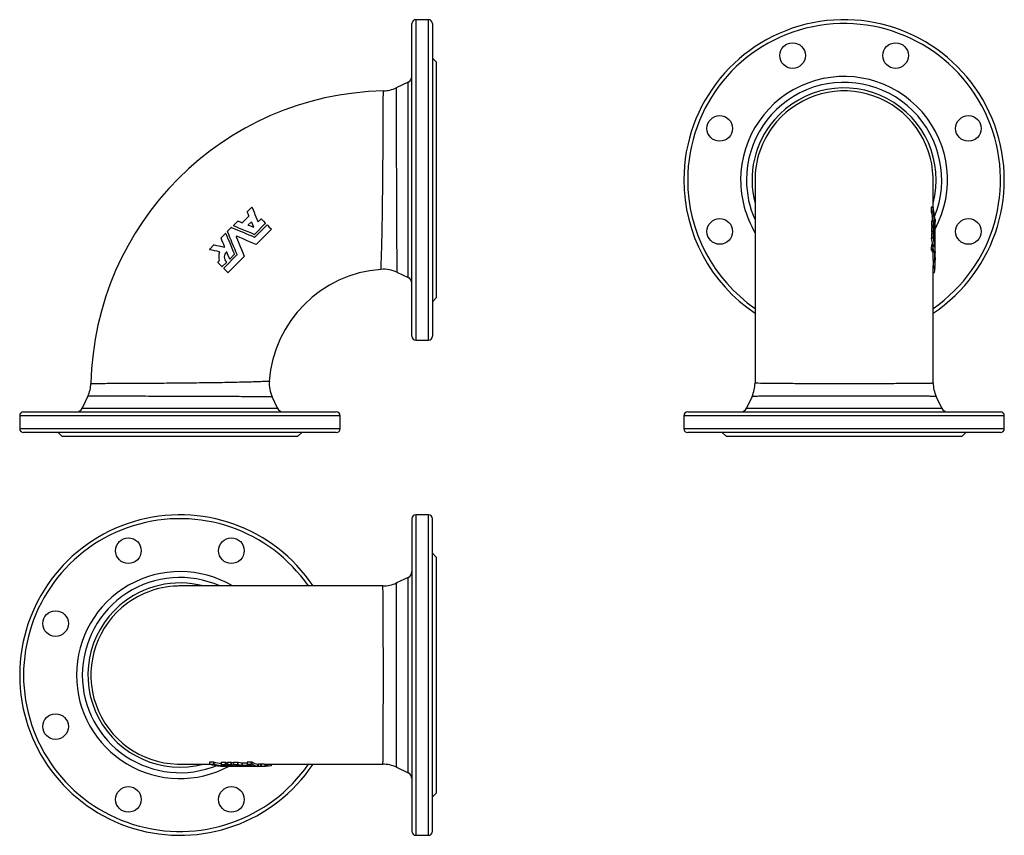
# Model space of a CAD drawing. Extents: x 23 to 791, y -18 to 618.
import ezdxf

# ---------------------------------------------------------------- set-up
doc = ezdxf.new("R2010")
doc.units = 0
doc.layers.get('0').update_dxf_attribs({"linetype": 'CONTINUOUS'})

msp = doc.modelspace()

# ---------------------------------------------------------------- linework, layer by layer
at = {"color": 7, "linetype": 'CONTINUOUS'}
for p, q in [((329.18, 371.14), (329.18, 615.14)), ((342.18, 618.14), (332.18, 618.14)), ((345.18, 615.14), (345.18, 493.14)), ((348.18, 585.14), (345.18, 588.14)), ((348.18, 585.14), (348.18, 401.14)), ((326.29, 569.3), (316.91, 564.92)), ((345.18, 493.14), (345.18, 371.14)), ((596.84, 493.05), (596.84, 334.84)), ((735.84, 471.62), (735.84, 493.05)), ((200.78, 468.45), (204.08, 471.76)), ((734.23, 471.76), (734.35, 468.45)), ((735.77, 471.83), (734.24, 471.83)), ((735.88, 468.45), (735.76, 471.76)), ((189.99, 457.67), (193.3, 460.97)), ((196.89, 459.81), (201.94, 464.87)), ((209.43, 460.6), (211.42, 462.59)), ((734.53, 460.97), (734.56, 457.67)), ((736.07, 461.04), (734.54, 461.04)), ((735, 464.87), (735.07, 461.04)), ((736.09, 457.67), (736.05, 460.97)), ((736.07, 461.04), (736.08, 461.03)), ((736.6, 459.81), (736.52, 464.87)), ((737.27, 462.66), (737.15, 462.66)), ((737.28, 460.6), (737.27, 462.59)), ((185.38, 453.05), (188.27, 455.94)), ((201.47, 458.11), (203.64, 460.28)), ((214.81, 459.2), (206.32, 450.7)), ((206.74, 448.62), (216.06, 457.94)), ((734.57, 455.94), (734.57, 453.05)), ((736.11, 456.01), (734.58, 456.01)), ((736.1, 453.05), (736.1, 455.94)), ((736.12, 456.01), (736.12, 456)), ((737.09, 458.11), (737.07, 460.28)), ((737.34, 451.82), (737.34, 460.48)), ((180.35, 448.02), (183.66, 451.33)), ((734.56, 451.33), (734.53, 448.02)), ((736.1, 451.4), (734.58, 451.4)), ((734.6, 452.79), (734.84, 451.4)), ((736.05, 448.02), (736.09, 451.33)), ((737.13, 449.17), (737.12, 449.19)), ((737.34, 446.9), (737.34, 450.51)), ((171.45, 439.13), (174.76, 442.43)), ((734.41, 442.43), (734.3, 439.13)), ((735.96, 442.5), (734.43, 442.5)), ((735.83, 439.13), (735.94, 442.43)), ((737.01, 440.77), (737.01, 440.77)), ((737.34, 439.54), (737.34, 443.38)), ((737.34, 434), (737.34, 438.08)), ((182.46, 424.34), (192.71, 434.59)), ((190.62, 435), (187.31, 431.7)), ((737.34, 426.41), (737.34, 430.67)), ((177.82, 428.99), (178.79, 429.96)), ((180.87, 425.59), (177.82, 428.65)), ((184.44, 428.82), (181.21, 425.59)), ((735.77, 429.96), (735.76, 428.99)), ((735.84, 334.84), (735.84, 426.41)), ((735.84, 425.52), (737.33, 425.52)), ((737.26, 428.99), (737.27, 429.96)), ((737.27, 424.34), (737.26, 425.52)), ((317.46, 421.11), (326.29, 416.99)), ((735.84, 420.88), (736.91, 420.88)), ((345.18, 398.14), (348.18, 401.14)), ((332.18, 368.14), (342.18, 368.14)), ((735.83, 334.84), (735.83, 334.84)), ((76.4, 324.41), (72.03, 315.03)), ((224.34, 315.03), (220.21, 323.87)), ((220.21, 323.87), (220.21, 323.87)), ((594.5, 324.28), (590.19, 315.03)), ((742.49, 315.03), (738.18, 324.28)), ((23.18, 309.14), (23.18, 299.14)), ((26.18, 312.14), (270.18, 312.14)), ((273.18, 299.14), (273.18, 309.14)), ((541.34, 309.14), (541.34, 299.14)), ((544.34, 312.14), (666.34, 312.14)), ((666.34, 312.14), (788.34, 312.14)), ((791.34, 299.14), (791.34, 309.14)), ((270.18, 296.14), (26.18, 296.14)), ((53.18, 296.14), (56.18, 293.14)), ((56.18, 293.14), (240.18, 293.14)), ((240.18, 293.14), (243.18, 296.14)), ((788.34, 296.14), (544.34, 296.14)), ((571.34, 296.14), (574.34, 293.14)), ((574.34, 293.14), (758.34, 293.14)), ((758.34, 293.14), (761.34, 296.14)), ((342.18, 231.89), (332.18, 231.89)), ((329.18, 228.89), (329.18, -15.11)), ((345.18, -15.11), (345.18, 228.89)), ((348.18, 198.89), (345.18, 201.89)), ((348.18, 198.89), (348.18, 14.89)), ((326.29, 183.05), (317.05, 178.73)), ((306.48, 176.39), (148.28, 176.39)), ((171.38, 38.92), (171.38, 37.39)), ((174.76, 38.83), (171.45, 38.93)), ((180.28, 38.7), (180.28, 37.17)), ((183.66, 38.67), (180.35, 38.71)), ((185.31, 38.65), (185.31, 37.12)), ((188.27, 38.66), (185.38, 38.66)), ((189.92, 38.39), (188.53, 38.64)), ((189.92, 38.66), (189.92, 37.13)), ((193.3, 38.71), (189.99, 38.67)), ((200.71, 38.86), (200.71, 37.33)), ((204.08, 39.01), (200.78, 38.88)), ((148.28, 37.39), (171.39, 37.39)), ((171.45, 37.4), (174.76, 37.29)), ((177.75, 36.41), (177.75, 35.97)), ((177.82, 35.97), (178.79, 35.96)), ((178.42, 36.34), (178.42, 36.09)), ((179.17, 36.24), (179.19, 36.25)), ((180.06, 35.89), (183.31, 35.89)), ((180.3, 37.15), (180.28, 37.17)), ((180.35, 37.18), (183.66, 37.14)), ((184.51, 35.92), (184.51, 35.96)), ((185.38, 37.14), (188.27, 37.14)), ((186, 35.89), (189.5, 35.89)), ((189.99, 37.14), (193.3, 37.18)), ((190.82, 35.89), (194.42, 35.89)), ((192.13, 36.11), (192.15, 36.1)), ((200.71, 38.21), (196.89, 38.15)), ((196.89, 36.63), (201.94, 36.72)), ((197.95, 35.89), (201.78, 35.89)), ((200.78, 37.35), (204.08, 37.47)), ((201.47, 36.14), (203.64, 36.16)), ((203.25, 35.89), (213.87, 35.89)), ((211.42, 37.46), (209.43, 37.45)), ((209.43, 35.95), (211.42, 35.96)), ((213.87, 37.39), (306.48, 37.39)), ((214.88, 35.91), (214.88, 37.39)), ((214.88, 35.98), (216.06, 35.97)), ((219.53, 36.35), (219.53, 37.39)), ((306.48, 37.4), (306.48, 37.4)), ((317.05, 35.06), (317.05, 35.06)), ((317.05, 35.05), (326.29, 30.74)), ((345.18, 11.89), (348.18, 14.89)), ((332.18, -18.11), (342.18, -18.11))]:
    msp.add_line(p, q, dxfattribs=at)
at = {"color": 8, "linetype": 'CONTINUOUS'}
for p, q in [((332.18, 618.14), (332.18, 368.14)), ((342.18, 493.14), (342.18, 618.14)), ((326.29, 416.99), (326.29, 569.3)), ((342.18, 368.14), (342.18, 493.14)), ((735.76, 471.76), (734.23, 471.76)), ((735.88, 468.45), (734.35, 468.45)), ((735.92, 468.19), (734.39, 468.19)), ((736.05, 460.97), (734.53, 460.97)), ((736.49, 465.13), (734.97, 465.13)), ((736.52, 464.87), (735, 464.87)), ((737.27, 462.59), (737.15, 462.59)), ((736.09, 457.67), (734.56, 457.67)), ((736.1, 455.94), (734.57, 455.94)), ((736.15, 457.28), (734.63, 457.28)), ((736.6, 459.81), (736.56, 459.81)), ((737.1, 460.21), (737.07, 460.21)), ((737.31, 456.49), (737.28, 456.49)), ((736.05, 448.02), (734.53, 448.02)), ((736.08, 447.76), (734.55, 447.76)), ((736.09, 451.33), (734.56, 451.33)), ((736.1, 453.05), (734.57, 453.05)), ((736.12, 452.79), (734.6, 452.79)), ((735.83, 439.13), (734.3, 439.13)), ((735.9, 438.72), (734.37, 438.72)), ((735.94, 442.43), (734.41, 442.43)), ((737.01, 441.09), (736.87, 441.09)), ((736.96, 437.08), (735.45, 437.08)), ((736.99, 436.75), (735.48, 436.75)), ((737.27, 430.2), (735.76, 430.2)), ((737.29, 436.83), (737.27, 436.83)), ((737.26, 428.99), (735.76, 428.99)), ((737.27, 429.96), (735.77, 429.96)), ((737.27, 428.65), (735.77, 428.65)), ((737.33, 425.59), (735.84, 425.59)), ((737.27, 424.34), (735.84, 424.34)), ((737.26, 424), (735.84, 424)), ((736.93, 420.95), (735.84, 420.95)), ((72.03, 315.03), (224.34, 315.03)), ((590.19, 315.03), (666.34, 315.03)), ((666.34, 315.03), (742.49, 315.03)), ((273.18, 309.14), (23.18, 309.14)), ((666.34, 309.14), (541.34, 309.14)), ((791.34, 309.14), (666.34, 309.14)), ((23.18, 299.14), (273.18, 299.14)), ((541.34, 299.14), (791.34, 299.14)), ((332.18, 231.89), (332.18, -18.11)), ((342.18, -18.11), (342.18, 231.89)), ((326.29, 30.74), (326.29, 183.05)), ((171.45, 37.4), (171.45, 38.93)), ((174.76, 37.29), (174.76, 38.83)), ((174.98, 37.27), (174.98, 38.8)), ((180.35, 37.18), (180.35, 38.71)), ((183.66, 37.14), (183.66, 38.67)), ((184.05, 37.08), (184.05, 38.61)), ((185.38, 37.14), (185.38, 38.66)), ((188.27, 37.14), (188.27, 38.66)), ((188.53, 37.11), (188.53, 38.64)), ((189.99, 37.14), (189.99, 38.67)), ((193.3, 37.18), (193.3, 38.71)), ((193.56, 37.15), (193.56, 38.68)), ((200.78, 37.35), (200.78, 38.88)), ((204.08, 37.47), (204.08, 39.01)), ((204.48, 37.41), (204.48, 38.94)), ((177.82, 35.97), (177.82, 36.4)), ((178.79, 35.96), (178.79, 35.98)), ((182.79, 36.22), (182.79, 36.29)), ((184.43, 35.92), (184.43, 35.96)), ((196.62, 36.65), (196.62, 38.17)), ((196.89, 36.63), (196.89, 38.15)), ((201.54, 36.11), (201.54, 36.14)), ((201.94, 36.72), (201.94, 36.77)), ((205.26, 35.92), (205.26, 35.95)), ((209.03, 35.96), (209.03, 37.46)), ((209.43, 35.95), (209.43, 37.45)), ((211.42, 35.96), (211.42, 37.46)), ((211.76, 35.95), (211.76, 37.46)), ((214.81, 35.91), (214.81, 37.39)), ((216.06, 35.97), (216.06, 37.39)), ((216.4, 35.98), (216.4, 37.39)), ((219.46, 36.33), (219.46, 37.39))]:
    msp.add_line(p, q, dxfattribs=at)
at = {"color": 8, "linetype": 'CONTINUOUS', "flags": 128}
for points in [[(305.04, 423.39), (305.04, 423.42), (305.05, 423.52), (305.06, 423.71), (305.07, 423.98), (305.08, 424.33), (305.1, 424.77), (305.13, 425.28), (305.15, 425.87), (305.18, 426.53), (305.21, 427.25), (305.24, 428.05), (305.27, 428.93), (305.31, 429.87), (305.35, 430.91), (305.39, 432.03), (305.43, 433.21), (305.47, 434.47), (305.51, 435.8), (305.55, 437.15), (305.59, 438.57), (305.64, 440.04), (305.68, 441.58), (305.72, 443.16), (305.76, 444.86), (305.8, 446.61), (305.84, 448.41), (305.88, 450.27), (305.92, 452.18), (305.96, 454.08), (306, 456.02), (306.03, 458), (306.07, 460.03), (306.1, 462.08), (306.14, 464.24), (306.17, 466.42), (306.2, 468.64), (306.23, 470.89), (306.26, 473.16), (306.29, 475.39), (306.32, 477.64), (306.35, 479.9), (306.37, 482.18), (306.4, 484.47), (306.42, 486.83), (306.45, 489.2), (306.47, 491.58), (306.49, 493.96), (306.51, 496.34), (306.53, 498.64), (306.55, 500.95), (306.57, 503.24), (306.59, 505.52), (306.61, 507.79), (306.62, 510.1), (306.64, 512.4), (306.65, 514.68), (306.67, 516.92), (306.68, 519.14), (306.7, 521.27), (306.71, 523.37), (306.72, 525.43), (306.73, 527.46), (306.75, 529.45), (306.76, 531.45), (306.77, 533.41), (306.78, 535.33), (306.79, 537.19), (306.8, 539), (306.8, 540.71), (306.81, 542.37), (306.82, 543.97), (306.83, 545.52), (306.83, 547), (306.84, 548.47), (306.85, 549.88), (306.85, 551.21), (306.86, 552.48), (306.86, 553.68), (306.87, 554.78), (306.87, 555.81), (306.88, 556.77), (306.88, 557.66), (306.88, 558.48), (306.89, 559.25), (306.89, 559.94), (306.89, 560.55), (306.89, 561.08), (306.89, 561.53), (306.9, 561.89), (306.9, 562.18), (306.9, 562.39), (306.9, 562.53), (306.9, 562.58), (306.9, 562.58)], [(316.92, 564.92), (316.92, 564.92), (316.92, 564.87), (316.92, 564.74), (316.92, 564.52), (316.92, 564.22), (316.92, 563.83), (316.92, 563.38), (316.92, 562.85), (316.92, 562.24), (316.92, 561.56), (316.92, 560.8), (316.92, 559.94), (316.92, 559), (316.92, 557.98), (316.93, 556.89), (316.93, 555.72), (316.93, 554.52), (316.93, 553.25), (316.93, 551.91), (316.93, 550.51), (316.94, 549.04), (316.94, 547.47), (316.94, 545.83), (316.94, 544.13), (316.95, 542.37), (316.95, 540.56), (316.95, 538.74), (316.96, 536.87), (316.96, 534.95), (316.96, 532.99), (316.97, 530.98), (316.97, 528.87), (316.97, 526.72), (316.98, 524.52), (316.98, 522.3), (316.99, 520.04), (316.99, 517.81), (316.99, 515.55), (317, 513.27), (317, 510.96), (317.01, 508.64), (317.02, 506.23), (317.02, 503.81), (317.03, 501.37), (317.03, 498.92), (317.04, 496.47), (317.05, 494.08), (317.05, 491.69), (317.06, 489.3), (317.07, 486.91), (317.07, 484.54), (317.08, 482.1), (317.09, 479.68), (317.1, 477.26), (317.11, 474.87), (317.12, 472.51), (317.12, 470.23), (317.13, 467.97), (317.14, 465.74), (317.15, 463.54), (317.16, 461.38), (317.17, 459.19), (317.18, 457.04), (317.19, 454.92), (317.21, 452.86), (317.22, 450.84), (317.23, 448.93), (317.24, 447.06), (317.25, 445.24), (317.26, 443.48), (317.27, 441.77), (317.28, 440.08), (317.3, 438.44), (317.31, 436.87), (317.32, 435.36), (317.33, 433.92), (317.34, 432.59), (317.35, 431.33), (317.36, 430.13), (317.37, 429), (317.38, 427.95), (317.39, 426.94), (317.4, 426), (317.41, 425.15), (317.42, 424.37), (317.43, 423.68), (317.43, 423.08), (317.44, 422.57), (317.44, 422.13), (317.45, 421.76), (317.45, 421.48), (317.45, 421.27), (317.46, 421.15), (317.46, 421.11)], [(78.74, 334.42), (78.74, 334.42), (78.79, 334.42), (78.91, 334.43), (79.11, 334.43), (79.39, 334.43), (79.75, 334.43), (80.19, 334.43), (80.71, 334.43), (81.32, 334.43), (82, 334.44), (82.75, 334.44), (83.56, 334.44), (84.45, 334.45), (85.4, 334.45), (86.42, 334.46), (87.51, 334.46), (88.7, 334.47), (89.97, 334.47), (91.3, 334.48), (92.7, 334.48), (94.16, 334.49), (95.64, 334.5), (97.18, 334.5), (98.78, 334.51), (100.43, 334.52), (102.13, 334.53), (103.94, 334.54), (105.8, 334.55), (107.71, 334.56), (109.67, 334.57), (111.67, 334.58), (113.65, 334.59), (115.68, 334.6), (117.74, 334.61), (119.84, 334.62), (121.96, 334.64), (124.18, 334.65), (126.43, 334.67), (128.7, 334.68), (131, 334.7), (133.32, 334.72), (135.58, 334.73), (137.87, 334.75), (140.16, 334.77), (142.47, 334.79), (144.78, 334.81), (147.16, 334.83), (149.54, 334.85), (151.92, 334.87), (154.3, 334.9), (156.67, 334.92), (158.96, 334.95), (161.24, 334.97), (163.51, 335), (165.76, 335.03), (167.99, 335.06), (170.27, 335.09), (172.52, 335.12), (174.74, 335.15), (176.93, 335.18), (179.08, 335.22), (181.14, 335.25), (183.16, 335.29), (185.15, 335.32), (187.09, 335.36), (188.99, 335.4), (190.9, 335.44), (192.76, 335.48), (194.56, 335.52), (196.32, 335.56), (198.01, 335.6), (199.6, 335.64), (201.14, 335.68), (202.61, 335.72), (204.03, 335.77), (205.38, 335.81), (206.71, 335.85), (207.97, 335.89), (209.16, 335.93), (210.29, 335.97), (211.33, 336.01), (212.28, 336.04), (213.16, 336.08), (213.97, 336.11), (214.7, 336.14), (215.36, 336.17), (215.97, 336.19), (216.49, 336.22), (216.93, 336.24), (217.3, 336.25), (217.58, 336.27), (217.78, 336.27), (217.9, 336.28), (217.94, 336.28), (217.94, 336.28)], [(613.7, 334.53), (614.78, 334.52), (615.89, 334.52), (617.03, 334.51), (618.2, 334.51), (619.4, 334.5), (620.63, 334.5), (621.88, 334.49), (623.16, 334.49), (624.68, 334.48), (626.23, 334.48), (627.82, 334.47), (629.44, 334.47), (631.09, 334.46), (632.77, 334.46), (634.51, 334.46), (636.28, 334.45), (638.07, 334.45), (639.9, 334.45), (641.75, 334.44), (643.62, 334.44), (645.44, 334.44), (647.28, 334.44), (649.13, 334.43), (651.01, 334.43), (652.9, 334.43), (654.8, 334.43), (656.75, 334.43), (658.71, 334.43), (660.67, 334.43), (662.66, 334.42), (664.65, 334.42), (666.63, 334.42), (668.55, 334.42), (670.47, 334.43), (672.38, 334.43), (674.31, 334.43), (676.22, 334.43), (678.13, 334.43), (680.07, 334.43), (682, 334.43), (683.92, 334.43), (685.84, 334.44), (687.74, 334.44), (689.62, 334.44), (691.42, 334.44), (693.2, 334.45), (694.96, 334.45), (696.71, 334.45), (698.44, 334.46), (700.14, 334.46), (701.85, 334.46), (703.53, 334.47), (705.19, 334.47), (706.82, 334.48), (708.42, 334.48), (709.98, 334.49), (711.46, 334.49), (712.9, 334.5), (714.31, 334.51), (715.69, 334.51), (717.03, 334.52), (718.34, 334.53), (719.63, 334.53), (720.87, 334.54), (722.08, 334.55), (723.24, 334.56), (724.36, 334.57), (725.43, 334.58), (726.42, 334.59), (727.36, 334.6), (728.26, 334.61), (729.11, 334.62), (729.92, 334.63), (730.67, 334.64), (731.4, 334.65), (732.06, 334.66), (732.68, 334.67), (733.25, 334.69), (733.76, 334.7), (734.21, 334.72), (734.6, 334.73), (734.94, 334.74), (735.22, 334.76), (735.45, 334.78), (735.63, 334.79), (735.75, 334.81), (735.82, 334.83), (735.83, 334.84)], [(220.21, 323.87), (220.17, 323.87), (220.05, 323.87), (219.84, 323.87), (219.56, 323.87), (219.2, 323.88), (218.76, 323.88), (218.25, 323.89), (217.65, 323.9), (216.96, 323.9), (216.19, 323.91), (215.34, 323.92), (214.41, 323.93), (213.4, 323.94), (212.35, 323.95), (211.23, 323.96), (210.04, 323.97), (208.78, 323.98), (207.46, 323.99), (206.03, 324), (204.53, 324.01), (202.96, 324.03), (201.33, 324.04), (199.64, 324.05), (197.94, 324.06), (196.18, 324.07), (194.37, 324.08), (192.51, 324.09), (190.6, 324.11), (188.59, 324.12), (186.53, 324.13), (184.42, 324.14), (182.27, 324.15), (180.08, 324.16), (177.92, 324.17), (175.72, 324.18), (173.49, 324.19), (171.24, 324.2), (168.96, 324.21), (166.59, 324.22), (164.2, 324.22), (161.79, 324.23), (159.36, 324.24), (156.92, 324.25), (154.55, 324.26), (152.16, 324.26), (149.77, 324.27), (147.37, 324.28), (144.98, 324.28), (142.53, 324.29), (140.08, 324.3), (137.64, 324.3), (135.21, 324.31), (132.8, 324.31), (130.47, 324.32), (128.16, 324.32), (125.88, 324.33), (123.62, 324.33), (121.39, 324.34), (119.12, 324.34), (116.89, 324.35), (114.69, 324.35), (112.54, 324.35), (110.43, 324.36), (108.42, 324.36), (106.45, 324.36), (104.53, 324.37), (102.66, 324.37), (100.83, 324.37), (99.02, 324.38), (97.25, 324.38), (95.55, 324.38), (93.91, 324.38), (92.33, 324.39), (90.87, 324.39), (89.46, 324.39), (88.12, 324.39), (86.84, 324.39), (85.64, 324.4), (84.47, 324.4), (83.37, 324.4), (82.36, 324.4), (81.41, 324.4), (80.55, 324.4), (79.79, 324.4), (79.1, 324.4), (78.49, 324.41), (77.96, 324.41), (77.5, 324.41), (77.12, 324.41), (76.81, 324.41), (76.59, 324.41), (76.45, 324.41), (76.4, 324.41), (76.41, 324.41)], [(611.94, 324.37), (610.59, 324.37), (609.28, 324.37), (608.03, 324.37), (606.81, 324.36), (605.65, 324.36), (604.54, 324.36), (603.46, 324.35), (602.44, 324.35), (601.48, 324.35), (600.56, 324.34), (599.71, 324.34), (598.92, 324.33), (598.27, 324.33), (597.66, 324.33), (597.1, 324.32), (596.6, 324.32), (596.14, 324.31), (595.75, 324.31), (595.4, 324.3), (595.1, 324.3), (594.87, 324.29), (594.69, 324.29), (594.57, 324.28), (594.51, 324.28), (594.5, 324.27)], [(738.18, 324.27), (738.17, 324.28), (738.11, 324.28), (737.98, 324.29), (737.8, 324.29), (737.57, 324.3), (737.27, 324.3), (736.91, 324.31), (736.5, 324.31), (736.04, 324.32), (735.53, 324.32), (734.97, 324.33), (734.36, 324.33), (733.69, 324.33), (732.97, 324.34), (732.18, 324.34), (731.33, 324.34), (730.44, 324.35), (729.48, 324.35), (728.47, 324.35), (727.41, 324.36), (726.35, 324.36), (725.23, 324.36), (724.07, 324.37), (722.86, 324.37), (721.61, 324.37), (720.31, 324.37), (718.94, 324.38), (717.53, 324.38), (716.08, 324.38), (714.57, 324.38), (713.03, 324.38), (711.45, 324.39), (709.89, 324.39), (708.29, 324.39), (706.67, 324.39), (705, 324.39), (703.3, 324.39), (701.57, 324.4), (699.78, 324.4), (697.96, 324.4), (696.12, 324.4), (694.23, 324.4), (692.33, 324.4), (690.4, 324.4), (688.52, 324.4), (686.63, 324.4), (684.72, 324.41), (682.78, 324.41), (680.83, 324.41), (678.87, 324.41), (676.85, 324.41), (674.83, 324.41), (672.8, 324.41), (670.75, 324.41), (668.7, 324.41), (666.64, 324.41), (664.66, 324.41), (662.68, 324.41), (660.7, 324.41), (658.71, 324.41), (656.73, 324.41), (654.75, 324.41), (652.75, 324.41), (650.75, 324.41), (648.76, 324.41), (646.78, 324.4), (644.81, 324.4), (642.86, 324.4), (640.99, 324.4), (639.15, 324.4), (637.32, 324.4), (635.51, 324.4), (633.71, 324.4), (631.95, 324.4), (630.17, 324.4), (628.42, 324.39), (626.71, 324.39), (625.01, 324.39), (623.34, 324.39), (621.72, 324.39), (620.41, 324.39), (619.12, 324.38), (617.86, 324.38), (616.63, 324.38), (615.41, 324.38), (614.23, 324.38), (613.07, 324.38), (611.94, 324.37)], [(317.05, 178.73), (317.05, 178.73), (317.04, 178.67), (317.04, 178.56), (317.03, 178.38), (317.02, 178.15), (317.02, 177.86), (317.02, 177.51), (317.01, 177.12), (317.01, 176.67), (317, 176.17), (317, 175.62), (316.99, 175.01), (316.99, 174.35), (316.99, 173.62), (316.98, 172.83), (316.98, 171.99), (316.98, 171.1), (316.97, 170.15), (316.97, 169.15), (316.97, 168.29), (316.96, 167.39), (316.96, 166.46), (316.96, 165.5), (316.96, 164.5), (316.95, 163.46), (316.95, 162.4), (316.95, 161.3)], [(306.48, 37.4), (306.49, 37.39), (306.5, 37.42), (306.51, 37.47), (306.53, 37.55), (306.54, 37.67), (306.55, 37.81), (306.56, 37.98), (306.58, 38.26), (306.59, 38.59), (306.61, 38.98), (306.62, 39.42), (306.63, 39.92), (306.65, 40.47), (306.66, 40.93), (306.67, 41.41), (306.67, 41.93), (306.68, 42.47), (306.69, 43.02), (306.7, 43.6), (306.71, 44.21), (306.72, 44.85), (306.73, 45.75), (306.74, 46.7), (306.75, 47.7), (306.75, 48.75), (306.76, 49.84), (306.77, 50.98), (306.78, 51.88), (306.78, 52.81), (306.79, 53.76), (306.8, 54.73), (306.8, 55.69), (306.81, 56.67), (306.81, 57.68), (306.82, 58.71), (306.82, 60.13), (306.83, 61.59), (306.83, 63.08), (306.84, 64.62), (306.84, 66.19), (306.85, 67.8), (306.85, 69.04), (306.86, 70.3), (306.86, 71.57), (306.86, 72.87), (306.87, 74.13), (306.87, 75.4), (306.87, 76.69), (306.87, 78), (306.88, 79.78), (306.88, 81.58), (306.88, 83.4), (306.89, 85.26), (306.89, 87.13), (306.89, 89.02), (306.89, 90.46), (306.89, 91.91), (306.89, 93.37), (306.89, 94.84), (306.9, 96.26), (306.9, 97.68), (306.9, 99.11), (306.9, 100.54), (306.9, 102.48), (306.9, 104.43), (306.9, 106.37), (306.9, 108.33), (306.9, 110.29), (306.9, 112.25), (306.9, 113.73), (306.9, 115.22), (306.9, 116.7), (306.9, 118.17), (306.89, 119.59), (306.89, 121), (306.89, 122.41), (306.89, 123.81), (306.89, 125.69), (306.89, 127.56), (306.88, 129.41), (306.88, 131.25), (306.88, 133.08), (306.88, 134.88), (306.87, 136.24), (306.87, 137.58), (306.87, 138.92), (306.86, 140.23), (306.86, 141.57), (306.86, 142.88), (306.85, 144.18), (306.85, 145.46), (306.85, 146.73), (306.84, 147.98), (306.84, 149.21), (306.83, 150.43), (306.83, 151.64), (306.83, 152.84), (306.82, 154.01), (306.82, 155.16), (306.81, 156.29), (306.8, 157.4), (306.8, 158.48), (306.79, 159.53)], [(316.95, 161.3), (316.95, 159.9), (316.95, 158.45), (316.94, 156.97), (316.94, 155.42), (316.94, 153.84), (316.94, 152.21), (316.93, 150.5), (316.93, 148.76), (316.93, 146.97), (316.93, 145.13), (316.93, 143.26), (316.93, 141.35), (316.93, 139.6), (316.92, 137.82), (316.92, 136.02), (316.92, 134.18), (316.92, 132.32), (316.92, 130.45), (316.92, 128.51), (316.92, 126.55), (316.92, 124.58), (316.92, 122.58), (316.92, 120.57), (316.92, 118.55), (316.92, 116.59), (316.92, 114.62), (316.92, 112.64), (316.92, 110.65), (316.92, 108.66), (316.92, 106.66), (316.92, 104.62), (316.92, 102.58), (316.92, 100.55), (316.92, 98.5), (316.92, 96.46), (316.92, 94.44), (316.92, 92.49), (316.92, 90.55), (316.92, 88.63), (316.92, 86.7), (316.92, 84.79), (316.92, 82.9), (316.92, 80.99), (316.92, 79.1), (316.92, 77.23), (316.92, 75.37), (316.93, 73.53), (316.93, 71.73), (316.93, 70.01), (316.93, 68.32), (316.93, 66.67), (316.93, 65.03), (316.93, 63.42), (316.94, 61.85), (316.94, 60.28), (316.94, 58.74), (316.94, 57.25), (316.94, 55.78), (316.95, 54.36), (316.95, 52.98), (316.95, 51.69), (316.95, 50.44), (316.96, 49.24), (316.96, 48.07), (316.96, 46.95), (316.97, 45.87), (316.97, 44.82), (316.97, 43.81), (316.97, 42.86), (316.98, 41.96), (316.98, 41.11), (316.99, 40.31), (316.99, 39.59), (316.99, 38.92), (317, 38.3), (317, 37.74), (317.01, 37.22), (317.01, 36.76), (317.01, 36.35), (317.02, 35.99), (317.02, 35.69), (317.03, 35.45), (317.03, 35.26), (317.04, 35.13), (317.04, 35.07), (317.05, 35.06)]]:
    msp.add_lwpolyline(points, dxfattribs=at)
at = {"color": 7, "linetype": 'CONTINUOUS', "flags": 128}
for points in [[(596.88, 495.1), (596.85, 494.32), (596.85, 493.04)], [(735.83, 493.04), (735.83, 494.35), (735.8, 495.11)], [(204.48, 471.68), (205.23, 469.87), (205.98, 468.05), (206.74, 466.22), (207.5, 464.38), (208.27, 462.53), (209.03, 460.68)], [(734.24, 471.83), (734.23, 471.82), (734.23, 471.8), (734.23, 471.76)], [(735.76, 471.76), (735.76, 471.8), (735.77, 471.83), (735.78, 471.82), (735.79, 471.8), (735.81, 471.74), (735.82, 471.68)], [(193.56, 461.03), (195.09, 460.39), (196.62, 459.76)], [(201.99, 465.13), (201.36, 466.66), (200.73, 468.19)], [(211.76, 462.59), (213.28, 461.06), (214.81, 459.54)], [(734.39, 468.19), (734.7, 466.66), (734.97, 465.13)], [(734.54, 461.04), (734.53, 461.03), (734.53, 461), (734.53, 460.97)], [(736.49, 465.13), (736.22, 466.66), (735.92, 468.19)], [(736.05, 460.97), (736.06, 461.02), (736.06, 461.04), (736.07, 461.04)], [(736.08, 461.03), (736.35, 460.39), (736.58, 459.76)], [(737.27, 462.59), (737.27, 462.64), (737.27, 462.66), (737.27, 462.66)], [(737.27, 462.65), (737.28, 462.62), (737.28, 462.59)], [(737.28, 462.59), (737.33, 461.06), (737.33, 460.47)], [(188.53, 456), (190.74, 455.08), (192.96, 454.16), (195.18, 453.24), (197.41, 452.32), (199.68, 451.38), (201.94, 450.44), (204.21, 449.5), (206.47, 448.56)], [(206.06, 450.65), (203.4, 451.75), (200.74, 452.86), (198.08, 453.96), (196.07, 454.79), (194.06, 455.62), (192.06, 456.45), (190.07, 457.28)], [(205.26, 456.18), (203.4, 456.95), (201.54, 457.72)], [(204.03, 460.21), (204.8, 458.35), (205.57, 456.49)], [(219.46, 454.55), (216.56, 451.65), (213.66, 448.75), (210.76, 445.85), (209.31, 444.4), (207.86, 442.95)], [(216.4, 457.94), (217.93, 456.42), (219.46, 454.89)], [(734.58, 456.01), (734.57, 456), (734.57, 455.97), (734.57, 455.94)], [(734.63, 457.28), (734.97, 456.46), (735.12, 456.01)], [(736.1, 455.94), (736.1, 455.99), (736.11, 456.01), (736.11, 456.01)], [(736.58, 459.76), (736.59, 459.74), (736.6, 459.75), (736.6, 459.78), (736.6, 459.81)], [(737.07, 460.28), (737.07, 460.33), (737.07, 460.35), (737.08, 460.35)], [(737.1, 460.21), (737.23, 458.35), (737.31, 456.49)], [(737.31, 456.18), (737.24, 456.95), (737.12, 457.72)], [(737.27, 460.68), (737.28, 460.61), (737.28, 460.56), (737.28, 460.53), (737.28, 460.53), (737.28, 460.56), (737.28, 460.6)], [(737.31, 456.16), (737.31, 456.16), (737.31, 456.18)], [(183.06, 441.09), (182.37, 442.77), (181.68, 444.43), (180.99, 446.1), (180.3, 447.76)], [(184.05, 451.25), (184.86, 449.28), (185.68, 447.3), (186.51, 445.32), (187.33, 443.33), (188.44, 440.64), (189.56, 437.95), (190.67, 435.26)], [(192.76, 434.85), (191.83, 437.08), (190.91, 439.32), (189.98, 441.56), (189.06, 443.79), (188.12, 446.05), (187.19, 448.31), (186.25, 450.55), (185.33, 452.79)], [(192.15, 448.86), (193.19, 446.35), (194.23, 443.83), (195.28, 441.32), (196.33, 438.78), (197.38, 436.25), (198.42, 433.72)], [(207.6, 442.9), (205.1, 443.94), (202.59, 444.98), (200.08, 446.02), (197.54, 447.07), (195, 448.12), (192.47, 449.17)], [(734.58, 451.4), (734.57, 451.4), (734.56, 451.37), (734.56, 451.33)], [(736.09, 451.33), (736.09, 451.38), (736.1, 451.4), (736.11, 451.4), (736.12, 451.37), (736.14, 451.31), (736.15, 451.25)], [(179, 437.08), (177.14, 437.49), (175.28, 437.9), (173.42, 438.31), (171.57, 438.72)], [(174.98, 442.5), (176.92, 442.07), (178.87, 441.64), (180.82, 441.2), (182.79, 440.77)], [(734.43, 442.5), (734.42, 442.5), (734.41, 442.48), (734.41, 442.43)], [(735.94, 442.43), (735.94, 442.48), (735.95, 442.5), (735.96, 442.5)], [(186.92, 431.77), (185.87, 434.3), (184.83, 436.83)], [(198.37, 433.46), (192.11, 427.2), (185.86, 420.95)], [(735.48, 436.75), (735.51, 436), (735.54, 435.23), (735.57, 434.43), (735.61, 433.61), (735.65, 432.76), (735.69, 431.92), (735.73, 431.06), (735.76, 430.2)], [(737.27, 430.2), (737.23, 430.97), (737.2, 431.76), (737.16, 432.58), (737.12, 433.4), (737.09, 434.24), (737.05, 435.08), (737.02, 435.92), (736.99, 436.75)], [(737.32, 432.7), (737.34, 434.3), (737.29, 436.83)], [(185.52, 420.95), (183.99, 422.47), (182.46, 424)], [(735.77, 428.65), (735.83, 427.12), (735.83, 426.4)], [(736.93, 420.95), (737.13, 422.47), (737.26, 424)], [(737.33, 425.59), (737.33, 427.12), (737.27, 428.65)], [(148.28, 176.39), (147.21, 176.39), (146.2, 176.36)], [(171.45, 38.93), (171.41, 38.93), (171.38, 38.93), (171.39, 38.92)], [(180.35, 38.71), (180.3, 38.71), (180.28, 38.7), (180.28, 38.7)], [(185.31, 38.11), (184.87, 38.26), (184.05, 38.61)], [(185.38, 38.66), (185.33, 38.66), (185.31, 38.65), (185.31, 38.65)], [(189.99, 38.67), (189.95, 38.67), (189.92, 38.66), (189.93, 38.66)], [(196.62, 38.17), (195.09, 38.41), (193.56, 38.68)], [(200.78, 38.88), (200.73, 38.88), (200.71, 38.87), (200.71, 38.86)], [(146.21, 37.43), (146.78, 37.41), (148.29, 37.4)], [(171.57, 37.33), (171.49, 37.34), (171.43, 37.36), (171.39, 37.38), (171.38, 37.39), (171.4, 37.4), (171.44, 37.4), (171.45, 37.4)], [(177.82, 35.96), (177.77, 35.97), (177.75, 35.97), (177.75, 35.97), (177.78, 35.97), (177.82, 35.97)], [(180.07, 35.9), (179.34, 35.9), (177.82, 35.96)], [(178.85, 35.97), (178.65, 36), (178.51, 36.03), (178.43, 36.07), (178.43, 36.11), (178.5, 36.15), (178.64, 36.18), (178.87, 36.21), (179.17, 36.24)], [(178.79, 35.96), (178.84, 35.96), (178.86, 35.96)], [(178.86, 35.96), (178.85, 35.97), (178.85, 35.97)], [(180.28, 37.17), (180.29, 37.17), (180.32, 37.18), (180.35, 37.18)], [(184.44, 35.96), (184.13, 35.96), (183.85, 35.96), (183.59, 35.96), (183.36, 35.96), (183.17, 35.95), (183.01, 35.95), (182.89, 35.94), (182.8, 35.93), (182.75, 35.93), (182.74, 35.92), (182.77, 35.91), (182.83, 35.9), (182.93, 35.9), (183.07, 35.9), (183.24, 35.89), (183.45, 35.89), (183.66, 35.9), (183.89, 35.9), (184.15, 35.91), (184.43, 35.92)], [(183.08, 36.22), (183.07, 36.22), (183.06, 36.22)], [(184.43, 35.92), (184.48, 35.92), (184.51, 35.92), (184.5, 35.92)], [(186, 35.9), (185.87, 35.89), (184.83, 35.95)], [(185.33, 37.11), (185.31, 37.12), (185.32, 37.13), (185.35, 37.14), (185.38, 37.14)], [(190.07, 37.08), (190, 37.1), (189.95, 37.11), (189.92, 37.13), (189.93, 37.14), (189.96, 37.14), (189.99, 37.14)], [(193.56, 37.15), (195.09, 36.88), (196.62, 36.65)], [(200.73, 37.32), (200.71, 37.33), (200.72, 37.34), (200.75, 37.35), (200.78, 37.35)], [(201.99, 36.74), (201.36, 37.01), (200.73, 37.32)], [(201.54, 36.11), (201.48, 36.12), (201.43, 36.12), (201.4, 36.13), (201.4, 36.13), (201.43, 36.14), (201.47, 36.14)], [(205.26, 35.92), (203.4, 35.99), (201.54, 36.11)], [(201.94, 36.72), (201.99, 36.72), (202.01, 36.73)], [(202.01, 36.73), (202.01, 36.74), (201.99, 36.74)], [(204.03, 36.14), (204.8, 36), (205.57, 35.92)], [(205.57, 35.92), (205.59, 35.92), (205.59, 35.92)], [(213.87, 37.4), (213.29, 37.4), (211.76, 37.46)], [(211.76, 35.95), (213.28, 35.9), (214.81, 35.91)], [(214.81, 35.91), (214.86, 35.91), (214.88, 35.91), (214.88, 35.91)], [(216.4, 35.98), (217.93, 36.12), (219.46, 36.33)]]:
    msp.add_lwpolyline(points, dxfattribs=at)
at = {"color": 7, "linetype": 'CONTINUOUS'}
for centre in [(626.16, 590.15), (706.52, 590.15), (569.33, 533.32), (763.35, 533.32), (569.33, 452.96), (763.35, 452.96), (108, 203.9), (188.36, 203.9), (51.17, 147.07), (51.17, 66.71), (108, 9.89), (188.36, 9.89)]:
    msp.add_circle(centre, 10, dxfattribs=at)
for centre, radius, start, end in [((332.18, 615.14), 3, 90, 180), ((342.18, 615.14), 3, 0, 90), ((666.34, 493.14), 125, 303.77962, 180), ((324.18, 573.83), 5, 295, 0), ((312.02, 329.3), 233.34, 91.25811, 178.74192), ((306.35, 587.58), 25, 271.258, 295.00004), ((666.34, 493.14), 125, 180, 236.22038), ((204.25, 471.59), 0.24, 22.50173, 134.99818), ((672.43, 457.74), 64.91, 2.59322, 12.40258), ((193.47, 460.8), 0.24, 67.49704, 135.00258), ((200.95, 468.28), 0.24, 135.00591, 202.4965), ((201.77, 465.04), 0.24, 314.99721, 22.50504), ((211.59, 462.42), 0.24, 44.99996, 135.00004), ((735.99, 468.54), 1.64, 183.2052, 192.42763), ((733, 464.79), 2, 2.11299, 9.66861), ((737.49, 468.53), 1.61, 182.93742, 192.35566), ((734.4, 464.78), 2.11, 2.19695, 9.32943), ((188.44, 455.77), 0.24, 67.50245, 134.99717), ((190.16, 457.5), 0.24, 135.00036, 247.49889), ((196.72, 459.98), 0.24, 247.49916, 315.00203), ((201.64, 457.94), 0.24, 135.00357, 247.49966), ((203.81, 460.12), 0.24, 22.499, 135.00091), ((205.35, 456.4), 0.24, 247.49923, 22.50281), ((209.26, 460.77), 0.24, 202.50057, 314.99935), ((214.64, 459.37), 0.24, 314.9961, 45.0039), ((216.23, 457.77), 0.24, 45.00168, 134.99832), ((219.29, 454.72), 0.24, 314.99758, 45.00242), ((735.83, 457.68), 1.27, 180.4018, 198.38222), ((737.39, 457.68), 1.31, 180.45483, 197.92345), ((724.1, 450.46), 13.24, 0.18681, 24.72577), ((724.22, 451.83), 13.12, 357.06421, 24.51314), ((736.04, 460.14), 1.06, 3.47503, 11.2065), ((740.23, 458.14), 3.13, 180.52484, 187.7056), ((730.11, 456.24), 7.21, 359.43426, 1.99984), ((180.52, 447.85), 0.24, 135.0012, 202.50105), ((183.83, 451.16), 0.24, 22.50006, 134.99985), ((185.55, 452.88), 0.24, 134.99757, 202.50469), ((192.37, 448.95), 0.24, 67.50109, 202.49823), ((206.15, 450.87), 0.24, 247.50031, 314.99963), ((206.57, 448.79), 0.24, 247.49715, 315.00248), ((735.97, 448.04), 1.44, 180.62266, 191.06203), ((669.83, 435.23), 65.93, 6.33621, 10.96038), ((736.1, 453.09), 1.53, 181.19714, 191.03969), ((737.47, 448.03), 1.42, 180.40397, 191.02546), ((663.37, 434.22), 73.96, 5.33415, 10.55242), ((737.6, 453.08), 1.5, 180.96783, 191.0043), ((665.79, 439.68), 71.54, 359.33607, 10.56028), ((666.07, 438.33), 71.27, 359.79527, 10.45089), ((738.63, 449.05), 1.51, 174.75222, 187.30717), ((725.72, 446.95), 11.63, 354.57159, 11.00152), ((667.66, 443.48), 69.68, 359.9198, 4.42967), ((171.62, 438.96), 0.24, 135.0045, 257.49631), ((174.93, 442.26), 0.24, 77.5013, 134.99929), ((182.84, 441), 0.24, 257.49685, 22.50316), ((207.69, 443.12), 0.24, 247.49814, 315.00148), ((735.1, 439.06), 0.807, 175.39391, 204.86096), ((729.49, 434.36), 6.55, 24.51948, 41.78922), ((736.81, 439.09), 0.976, 177.78363, 202.03474), ((730.95, 434.4), 6.57, 24.03221, 41.13146), ((731.01, 438.32), 6.48, 22.18316, 40.1389), ((735.47, 440.9), 1.55, 355.05657, 7.27042), ((188.02, 433.04), 9.6, 157.25624, 197.17132), ((178.62, 430.13), 0.24, 314.99923, 17.1756), ((178.95, 436.84), 0.24, 337.25606, 77.50148), ((188.02, 433.04), 5.28, 132.72344, 227.13511), ((184.6, 436.74), 0.24, 22.50073, 132.71544), ((187.14, 431.87), 0.24, 202.49879, 315.00112), ((190.45, 435.17), 0.24, 315.00222, 22.50004), ((192.54, 434.76), 0.24, 315.00562, 22.49036), ((198.2, 433.63), 0.24, 315.00417, 22.49809), ((733.87, 436.74), 1.61, 0.28089, 11.97647), ((730.59, 429.99), 5.18, 359.73613, 2.40014), ((735.59, 436.77), 1.4, 359.24435, 12.75233), ((854.87, 435.03), 117.61, 179.0822, 182.12808), ((737.44, 436.94), 0.164, 165.9178, 187.17569), ((731.63, 429.98), 5.64, 359.8256, 2.26811), ((735.78, 436.81), 1.51, 0.91961, 6.42037), ((177.99, 428.82), 0.24, 135.00293, 224.99707), ((181.04, 425.76), 0.24, 225.00235, 314.99765), ((182.63, 424.17), 0.24, 134.99834, 225.00166), ((184.27, 428.99), 0.24, 315.00184, 47.14198), ((312.02, 329.3), 94.34, 94.2432, 175.75679), ((306.89, 398.45), 25, 65.00003, 94.24339), ((741.07, 428.97), 5.32, 179.76037, 183.42086), ((742.64, 428.97), 5.38, 179.74851, 183.36737), ((732.11, 424.31), 5.16, 356.55915, 0.33), ((736.81, 425.58), 0.517, 353.66667, 1.13396), ((185.69, 421.12), 0.24, 224.99452, 315.00548), ((324.18, 412.46), 5, 0, 65), ((736.82, 420.94), 0.104, 324.28203, 3.60599), ((332.18, 371.14), 3, 180, 270), ((342.18, 371.14), 3, 270, 0), ((53.74, 334.97), 25, 335.00403, 358.74249), ((242.79, 334.42), 24.91, 175.71296, 205.05373), ((571.96, 334.81), 24.88, 334.95057, 0.06689), ((760.7, 334.81), 24.86, 179.93178, 205.0647), ((67.5, 317.14), 5, 270, 335), ((228.87, 317.14), 5, 205, 270), ((585.65, 317.14), 5, 270, 335), ((747.02, 317.14), 5, 205, 270), ((26.18, 309.14), 3, 90, 180), ((270.18, 309.14), 3, 0, 90), ((544.34, 309.14), 3, 90, 180), ((788.34, 309.14), 3, 0, 90), ((26.18, 299.14), 3, 180, 270), ((270.18, 299.14), 3, 270, 0), ((544.34, 299.14), 3, 180, 270), ((788.34, 299.14), 3, 270, 0), ((148.18, 106.89), 125, 33.77962, 180), ((332.18, 228.89), 3, 90, 180), ((342.18, 228.89), 3, 0, 90), ((324.18, 187.58), 5, 295, 0), ((306.5, 201.29), 24.9, 269.95977, 295.05386), ((148.18, 106.89), 125, 180, 326.22038), ((174.69, 37.28), 1.55, 79.0212, 87.27047), ((189.12, 114.14), 76.66, 259.37257, 263.37912), ((183.65, 37.39), 1.28, 71.69315, 89.52301), ((188.24, 37.19), 1.47, 78.75414, 89.00886), ((193.29, 37.32), 1.39, 78.72699, 89.58816), ((204.12, 38.03), 0.98, 68.93473, 92.28567), ((210.52, 49.81), 12.44, 240.89756, 263.11842), ((186.79, 118), 82.1, 259.31687, 264.55508), ((174.69, 35.71), 1.58, 79.25643, 87.33149), ((190.09, 120.33), 84.42, 259.69118, 265.03806), ((178.96, 35.41), 0.871, 74.67153, 87.09656), ((186.29, 50.37), 14.52, 245.62084, 257.14598), ((182.97, 37.62), 1.41, 262.49987, 274.35144), ((183.65, 35.85), 1.3, 72.00555, 89.61634), ((189.49, 49.02), 13.12, 245.48928, 272.8784), ((184.39, 29.46), 6.5, 86.18913, 89.58099), ((190.85, 49.09), 13.19, 245.24358, 269.84528), ((188.24, 35.57), 1.57, 79.19482, 88.83288), ((201.45, 105.27), 69.37, 259.26557, 270.79195), ((203.07, 107.94), 72.04, 259.606, 270.14812), ((192.27, 34.61), 1.5, 82.66859, 95.27177), ((194.37, 47.46), 11.57, 258.96799, 275.46554), ((197.83, 105.16), 69.26, 265.56195, 270.1078), ((193.28, 35.7), 1.48, 79.17888, 89.39153), ((196.9, 39.99), 1.84, 261.53852, 269.70401), ((196.89, 38.45), 1.82, 261.57887, 269.84866), ((203.67, 33.69), 2.47, 81.59699, 90.71521), ((204.12, 36.48), 0.994, 69.31461, 92.31366), ((210.51, 48.51), 12.64, 241.46597, 263.27901), ((205.47, 42.57), 6.65, 268.18165, 270.9604), ((209.38, 42.03), 4.58, 265.67446, 270.57753), ((209.38, 40.7), 4.75, 265.80487, 270.52775), ((211.44, 31.83), 5.64, 86.75872, 90.21093), ((211.44, 30.15), 5.81, 86.84267, 90.18982), ((216.09, 40.84), 4.86, 269.66557, 273.6664), ((219.47, 36.43), 0.108, 266.48797, 305.53577), ((306.51, 12.53), 24.86, 64.93644, 90.06998), ((324.18, 26.21), 5, 0, 65), ((332.18, -15.11), 3, 180, 270), ((342.18, -15.11), 3, 270, 0)]:
    msp.add_arc(centre, radius, start, end, dxfattribs=at)
at = {"color": 8, "linetype": 'CONTINUOUS'}
for centre, radius, start, end in [((666.34, 493.14), 122, 304.72737, 180), ((666.34, 493.14), 80.69, 331.63772, 180), ((666.34, 493.14), 76.15, 338.05401, 180), ((666.34, 493.07), 71.85, 345.30573, 139.22102), ((666.34, 493.09), 69.49, 1.66197, 139.24363), ((666.4, 493.05), 71.9, 139.23989, 194.66574), ((666.33, 493.09), 69.48, 139.23716, 178.34323), ((666.34, 493.14), 122, 180, 235.27263), ((666.34, 493.14), 80.69, 180, 210.52916), ((666.34, 493.14), 76.15, 180, 204.1291), ((609.98, 591.09), 256.59, 267.06574, 270.83096), ((148.18, 106.89), 122, 34.72737, 180), ((148.18, 106.89), 80.69, 59.47084, 180), ((148.18, 106.89), 76.15, 65.8709, 180), ((148.26, 106.86), 71.87, 75.33506, 130.76702), ((148.25, 106.87), 69.52, 91.69312, 130.75667), ((40.26, 163.07), 266.56, 359.23942, 2.86395), ((148.25, 106.89), 71.84, 130.77352, 284.67198), ((148.23, 106.89), 69.49, 130.75692, 268.33257), ((148.18, 106.89), 122, 180, 325.27263), ((148.18, 106.89), 80.69, 180, 298.36228), ((148.18, 106.89), 76.15, 180, 292.35919)]:
    msp.add_arc(centre, radius, start, end, dxfattribs=at)

doc.saveas('drawing.dxf')
